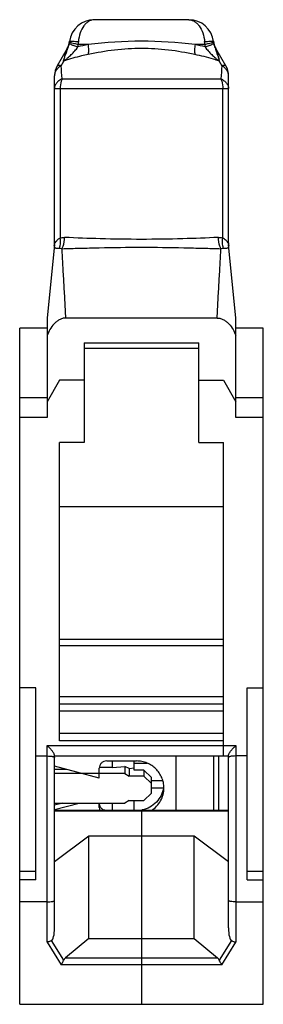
# Model space of a CAD drawing. Header units: millimetres. Extents: x 95.8 to 105.6, y 76.2 to 115.8.
import ezdxf

# ---------------------------------------------------------------- set-up
doc = ezdxf.new("R2010")
doc.units = ezdxf.units.MM
doc.header["$LTSCALE"] = 30.734
doc.layers.get('0').update_dxf_attribs({"linetype": 'CONTINUOUS'})

msp = doc.modelspace()

# ---------------------------------------------------------------- linework, layer by layer
at = {"color": 7, "linetype": 'Continuous'}
for p, q in [((102.569, 115.81), (98.769, 115.81)), ((97.678, 114.653), (97.276, 113.957)), ((98.517, 114.81), (98.125, 114.81)), ((103.213, 114.81), (102.821, 114.81)), ((104.062, 113.957), (103.659, 114.653)), ((97.434, 113.957), (97.55, 114.148)), ((103.788, 114.148), (103.903, 113.957)), ((97.169, 106.83), (97.169, 113.557)), ((97.476, 113.437), (103.861, 113.437)), ((104.169, 106.83), (104.169, 113.557)), ((97.169, 113.037), (104.169, 113.037)), ((97.4, 113.037), (97.4, 107.031)), ((103.937, 107.031), (103.937, 113.037)), ((97.165, 106.771), (96.869, 103.81)), ((104.469, 103.81), (104.173, 106.771)), ((96.869, 103.81), (96.869, 99.81)), ((103.714, 103.81), (97.623, 103.81)), ((104.469, 99.81), (104.469, 103.81)), ((95.769, 76.21), (95.769, 103.41)), ((96.869, 103.41), (95.769, 103.41)), ((105.569, 103.41), (104.469, 103.41)), ((105.569, 76.21), (105.569, 103.41)), ((98.369, 102.81), (98.369, 98.81)), ((98.369, 102.81), (102.969, 102.81)), ((102.969, 102.588), (98.369, 102.588)), ((102.969, 98.81), (102.969, 102.81)), ((97.369, 101.31), (96.869, 100.444)), ((98.369, 101.31), (97.369, 101.31)), ((102.969, 101.31), (103.969, 101.31)), ((103.969, 101.31), (104.469, 100.444)), ((95.769, 100.61), (96.869, 100.61)), ((104.469, 100.61), (105.569, 100.61)), ((96.869, 99.81), (95.769, 99.81)), ((105.569, 99.81), (104.469, 99.81)), ((97.369, 86.81), (97.369, 98.81)), ((98.369, 98.81), (97.369, 98.81)), ((102.969, 98.81), (103.969, 98.81)), ((103.969, 86.207), (103.969, 98.81)), ((97.369, 96.227), (103.969, 96.227)), ((103.969, 90.887), (97.369, 90.887)), ((103.969, 90.632), (97.369, 90.632)), ((96.419, 88.937), (95.769, 88.937)), ((96.419, 81.21), (96.419, 88.937)), ((104.919, 88.937), (105.569, 88.937)), ((104.919, 81.21), (104.919, 88.937)), ((97.369, 88.594), (103.969, 88.594)), ((97.369, 88.298), (103.969, 88.298)), ((103.969, 88.002), (97.369, 88.002)), ((97.369, 87.11), (103.969, 87.11)), ((103.969, 86.81), (97.369, 86.81)), ((96.869, 86.62), (104.469, 86.62)), ((96.869, 78.707), (96.869, 86.62)), ((104.469, 86.62), (104.469, 78.707)), ((96.419, 86.197), (96.869, 86.197)), ((97.169, 79.285), (97.169, 86.229)), ((97.169, 86.207), (104.169, 86.207)), ((99.269, 85.997), (100.469, 85.997)), ((99.503, 85.73), (99.503, 85.997)), ((100.369, 85.632), (100.369, 85.997)), ((102.069, 84.01), (102.069, 86.207)), ((103.569, 86.207), (103.569, 84.01)), ((103.769, 86.207), (103.769, 84.01)), ((104.169, 79.285), (104.169, 86.229)), ((104.919, 86.197), (104.469, 86.197)), ((98.969, 85.307), (97.169, 85.782)), ((97.663, 85.652), (97.169, 85.652)), ((99.503, 85.73), (98.969, 85.73)), ((98.969, 85.307), (98.969, 85.701)), ((99.503, 85.73), (99.996, 85.78)), ((100.169, 85.698), (99.996, 85.78)), ((99.996, 85.78), (99.996, 85.487)), ((100.169, 85.698), (100.369, 85.718)), ((100.169, 85.698), (100.169, 85.389)), ((100.369, 85.91), (100.893, 85.91)), ((100.769, 85.632), (100.369, 85.632)), ((101.069, 85.336), (100.769, 85.632)), ((100.769, 85.632), (100.769, 85.389)), ((99.996, 85.487), (97.169, 85.487)), ((99.996, 85.487), (100.169, 85.389)), ((100.769, 85.389), (100.169, 85.389)), ((100.769, 85.389), (101.069, 85.093)), ((101.069, 84.699), (101.069, 85.336)), ((101.069, 85.21), (101.523, 85.21)), ((101.069, 84.91), (101.549, 84.91)), ((100.169, 84.404), (99.996, 84.305)), ((100.169, 84.404), (100.769, 84.404)), ((100.369, 84.01), (100.369, 84.404)), ((101.069, 84.699), (100.769, 84.404)), ((97.169, 84.305), (99.996, 84.305)), ((97.169, 84.045), (98.157, 84.305)), ((97.498, 84.305), (97.169, 84.218)), ((104.169, 84.01), (97.169, 84.01)), ((104.169, 84.005), (97.169, 84.005)), ((97.169, 83.988), (104.169, 83.988)), ((98.969, 84.126), (98.969, 84.305)), ((99.503, 84.01), (99.503, 84.305)), ((100.667, 84.025), (100.665, 84.024)), ((100.668, 84.022), (100.665, 84.021)), ((100.669, 84.01), (100.669, 76.21)), ((97.169, 81.96), (98.554, 82.984)), ((98.554, 82.984), (102.783, 82.984)), ((98.554, 78.852), (98.554, 82.984)), ((102.783, 82.984), (104.169, 81.96)), ((102.783, 78.852), (102.783, 82.984)), ((95.769, 81.562), (96.419, 81.562)), ((96.419, 81.21), (95.769, 81.21)), ((104.919, 81.562), (105.569, 81.562)), ((104.919, 81.21), (105.569, 81.21)), ((96.869, 80.331), (95.769, 80.331)), ((104.469, 80.331), (105.569, 80.331)), ((98.554, 78.852), (97.614, 78.077)), ((98.554, 78.852), (102.783, 78.852)), ((102.783, 78.852), (103.724, 78.077)), ((96.869, 78.707), (97.439, 77.802)), ((97.539, 77.985), (97.043, 78.771)), ((104.294, 78.771), (103.799, 77.985)), ((103.898, 77.802), (104.469, 78.707)), ((97.614, 78.077), (103.724, 78.077)), ((103.898, 77.802), (97.439, 77.802)), ((95.769, 76.21), (105.569, 76.21))]:
    msp.add_line(p, q, dxfattribs=at)
for centre, radius, start, end in [((98.769, 114.81), 1, 90, 173.0915), ((102.569, 114.81), 1, 6.9085, 90), ((96.985, 115.053), 0.8, 330, 352.2456), ((96.87, 115.04), 0.913, 349.0578, 352.3163), ((96.828, 115.045), 0.955, 352.3236, 353.1058), ((100.521, 114.736), 2.398, 175.3353, 178.2159), ((100.678, 114.728), 2.536, 1.8628, 4.5861), ((104.352, 115.053), 0.8, 187.7544, 210), ((104.508, 115.045), 0.954, 186.884, 187.669), ((104.468, 115.04), 0.913, 187.6838, 190.9421), ((96.777, 115.032), 1.366, 346.5257, 350.6708), ((100.262, 106.469), 8.522, 101.8169, 104.6608), ((101.115, 106.638), 8.348, 75.3096, 78.2126), ((104.561, 115.032), 1.366, 189.3299, 193.4747), ((97.969, 113.557), 0.8, 150, 180), ((57.662, 110.466), 39.926, 4.2679, 5.0161), ((142.246, 110.582), 38.491, 174.9702, 175.7462), ((103.369, 113.557), 0.8, 0, 30), ((96.432, 106.83), 0.737, 351.8101, 359.9955), ((96.369, 106.85), 0.8, 354.2894, 358.5529), ((104.906, 106.83), 0.737, 180.0039, 188.1874), ((104.969, 106.85), 0.8, 181.9033, 185.7106), ((100.503, 85.087), 1.066, 350.8044, 355.3288), ((99.261, 84.299), 0.292, 180.0237, 210.4539), ((99.26, 84.126), 0.292, 180.0166, 203.6688), ((100.47, 85.117), 1.113, 280.2562, 281.8835)]:
    msp.add_arc(centre, radius, start, end, dxfattribs=at)
for centre, major_axis, ratio, start_param, end_param in [((96.869, 79.761), (-0.153, 0.997), 0.25854, -3.058306, -2.107649), ((104.469, 79.761), (0.153, 0.997), 0.25854, -4.175537, -3.224879), ((98.039, 77.905), (0.52, 0), 0.57735, 2.530727, 2.870519), ((103.298, 77.905), (0.52, 0), 0.57735, 0.271073, 0.610865)]:
    msp.add_ellipse(centre, major_axis=major_axis, ratio=ratio, start_param=start_param, end_param=end_param, dxfattribs=at)
for points, knots in [([(98.769, 115.81), (98.731, 115.81), (98.652, 115.798), (98.54, 115.748), (98.436, 115.667), (98.306, 115.517), (98.185, 115.27), (98.141, 115.048), (98.131, 114.931)], [0, 0, 0, 0, 0.096525, 0.198654, 0.309418, 0.430338, 0.700928, 1, 1, 1, 1]), ([(102.569, 115.81), (102.607, 115.81), (102.685, 115.798), (102.797, 115.748), (102.902, 115.667), (103.031, 115.517), (103.153, 115.27), (103.197, 115.048), (103.206, 114.931)], [0, 0, 0, 0, 0.096534, 0.19865, 0.30941, 0.430334, 0.700934, 1, 1, 1, 1]), ([(97.532, 114.146), (97.533, 114.153), (97.536, 114.168), (97.544, 114.196), (97.556, 114.233), (97.571, 114.276), (97.591, 114.335), (97.616, 114.407), (97.648, 114.494), (97.68, 114.582), (97.724, 114.705), (97.753, 114.8), (97.766, 114.866)], [0, 0, 0, 0, 0.028674, 0.058409, 0.118909, 0.179734, 0.24065, 0.362433, 0.484344, 0.607103, 0.732667, 1, 1, 1, 1]), ([(98.105, 114.713), (98.058, 114.727), (97.974, 114.753), (97.877, 114.789), (97.819, 114.817), (97.79, 114.835), (97.772, 114.85), (97.766, 114.862), (97.766, 114.866)], [0, 0, 0, 0, 0.387871, 0.697883, 0.814016, 0.901862, 0.961995, 1, 1, 1, 1]), ([(98.125, 114.81), (98.076, 114.82), (97.989, 114.838), (97.889, 114.863), (97.829, 114.883), (97.802, 114.894), (97.787, 114.902), (97.779, 114.908), (97.774, 114.914), (97.774, 114.918)], [0, 0, 0, 0, 0.399946, 0.716379, 0.832429, 0.917459, 0.948231, 0.971605, 1, 1, 1, 1]), ([(97.776, 114.931), (97.776, 114.933), (97.783, 114.937), (97.788, 114.938), (97.792, 114.939)], [0, 0, 0, 0, 0.332552, 1, 1, 1, 1]), ([(97.792, 114.939), (97.799, 114.94), (97.814, 114.942), (97.855, 114.944), (97.922, 114.943), (98.02, 114.939), (98.092, 114.934), (98.131, 114.931)], [0, 0, 0, 0, 0.057575, 0.136987, 0.358633, 0.653003, 1, 1, 1, 1]), ([(102.821, 114.81), (102.107, 114.893), (100.669, 114.997), (99.231, 114.893), (98.517, 114.81)], [0, 0, 0, 0, 0.5, 1, 1, 1, 1]), ([(103.206, 114.931), (103.245, 114.934), (103.318, 114.939), (103.415, 114.943), (103.483, 114.944), (103.523, 114.942), (103.539, 114.94), (103.545, 114.939)], [0, 0, 0, 0, 0.346988, 0.641354, 0.863003, 0.942419, 1, 1, 1, 1]), ([(103.563, 114.918), (103.563, 114.914), (103.559, 114.908), (103.551, 114.902), (103.535, 114.894), (103.509, 114.883), (103.448, 114.863), (103.348, 114.838), (103.261, 114.82), (103.213, 114.81)], [0, 0, 0, 0, 0.028395, 0.051769, 0.082541, 0.167571, 0.283621, 0.600054, 1, 1, 1, 1]), ([(103.572, 114.866), (103.572, 114.862), (103.565, 114.85), (103.547, 114.835), (103.519, 114.817), (103.46, 114.789), (103.364, 114.753), (103.279, 114.727), (103.232, 114.713)], [0, 0, 0, 0, 0.038005, 0.098138, 0.185984, 0.302117, 0.612129, 1, 1, 1, 1]), ([(103.545, 114.939), (103.549, 114.938), (103.555, 114.937), (103.561, 114.933), (103.561, 114.931)], [0, 0, 0, 0, 0.667465, 1, 1, 1, 1]), ([(103.572, 114.866), (103.584, 114.801), (103.623, 114.677), (103.678, 114.528), (103.719, 114.412), (103.745, 114.34), (103.764, 114.283), (103.779, 114.239), (103.793, 114.197), (103.802, 114.168), (103.804, 114.154)], [0, 0, 0, 0, 0.267396, 0.515507, 0.63723, 0.758886, 0.819512, 0.880207, 0.941351, 1, 1, 1, 1]), ([(97.678, 114.653), (97.676, 114.65), (97.673, 114.642), (97.663, 114.62), (97.649, 114.581), (97.629, 114.525), (97.608, 114.459), (97.587, 114.386), (97.559, 114.282), (97.542, 114.201), (97.532, 114.146)], [0, 0, 0, 0, 0.018744, 0.049316, 0.138574, 0.254134, 0.387238, 0.531218, 0.682729, 1, 1, 1, 1]), ([(97.55, 114.148), (97.555, 114.153), (97.566, 114.163), (97.59, 114.184), (97.622, 114.21), (97.659, 114.242), (97.709, 114.285), (97.772, 114.34), (97.846, 114.408), (97.918, 114.478), (98.009, 114.576), (98.07, 114.657), (98.105, 114.713)], [0, 0, 0, 0, 0.028026, 0.058072, 0.119489, 0.181504, 0.243778, 0.368804, 0.494591, 0.621447, 0.749196, 1, 1, 1, 1]), ([(98.517, 114.81), (98.526, 114.742), (98.537, 114.608), (98.53, 114.474), (98.521, 114.41)], [0, 0, 0, 0, 0.518301, 1, 1, 1, 1]), ([(102.816, 114.41), (102.111, 114.557), (100.669, 114.749), (99.226, 114.557), (98.521, 114.41)], [0, 0, 0, 0, 0.5, 1, 1, 1, 1]), ([(102.821, 114.81), (102.811, 114.742), (102.801, 114.608), (102.808, 114.474), (102.816, 114.41)], [0, 0, 0, 0, 0.518416, 1, 1, 1, 1]), ([(103.232, 114.713), (103.267, 114.657), (103.329, 114.576), (103.42, 114.478), (103.492, 114.408), (103.566, 114.34), (103.628, 114.285), (103.678, 114.242), (103.716, 114.21), (103.747, 114.184), (103.771, 114.163), (103.783, 114.153), (103.788, 114.148)], [0, 0, 0, 0, 0.250799, 0.378549, 0.505408, 0.631198, 0.756223, 0.818497, 0.880512, 0.941929, 0.971975, 1, 1, 1, 1]), ([(103.804, 114.154), (103.794, 114.208), (103.777, 114.287), (103.749, 114.39), (103.728, 114.462), (103.707, 114.527), (103.688, 114.582), (103.674, 114.62), (103.665, 114.642), (103.661, 114.65), (103.659, 114.653)], [0, 0, 0, 0, 0.317741, 0.469371, 0.613373, 0.746389, 0.861755, 0.950767, 0.981261, 1, 1, 1, 1]), ([(97.532, 114.146), (97.533, 114.147), (97.536, 114.149), (97.541, 114.148), (97.545, 114.146), (97.548, 114.147), (97.55, 114.148)], [0, 0, 0, 0, 0.302642, 0.521215, 0.738897, 1, 1, 1, 1]), ([(98.521, 114.41), (98.434, 114.392), (98.107, 114.319), (97.783, 114.228), (97.55, 114.148)], [0, 0, 0, 0, 0.263872, 1, 1, 1, 1]), ([(103.788, 114.148), (103.713, 114.173), (103.394, 114.276), (103.068, 114.358), (102.816, 114.41)], [0, 0, 0, 0, 0.235561, 1, 1, 1, 1]), ([(103.788, 114.148), (103.789, 114.148), (103.795, 114.15), (103.801, 114.151), (103.804, 114.154)], [0, 0, 0, 0, 0.259211, 1, 1, 1, 1]), ([(97.434, 113.957), (97.395, 113.933), (97.321, 113.879), (97.235, 113.781), (97.181, 113.671), (97.169, 113.594), (97.169, 113.557)], [0, 0, 0, 0, 0.27795, 0.53802, 0.777514, 1, 1, 1, 1]), ([(97.434, 113.957), (97.415, 113.962), (97.379, 113.97), (97.337, 113.976), (97.31, 113.974), (97.291, 113.971), (97.28, 113.963), (97.276, 113.957)], [0, 0, 0, 0, 0.372001, 0.660532, 0.772044, 0.863308, 1, 1, 1, 1]), ([(104.062, 113.957), (104.058, 113.963), (104.046, 113.971), (104.028, 113.974), (104.001, 113.976), (103.958, 113.97), (103.923, 113.962), (103.903, 113.957)], [0, 0, 0, 0, 0.136692, 0.227956, 0.339468, 0.627999, 1, 1, 1, 1]), ([(104.169, 113.557), (104.169, 113.594), (104.157, 113.671), (104.103, 113.781), (104.016, 113.879), (103.943, 113.933), (103.903, 113.957)], [0, 0, 0, 0, 0.222486, 0.46198, 0.72205, 1, 1, 1, 1]), ([(97.476, 113.437), (97.432, 113.415), (97.348, 113.364), (97.248, 113.267), (97.184, 113.156), (97.169, 113.075), (97.169, 113.037)], [0, 0, 0, 0, 0.28392, 0.546805, 0.783914, 1, 1, 1, 1]), ([(97.476, 113.437), (97.464, 113.406), (97.419, 113.278), (97.4, 113.14), (97.4, 113.037)], [0, 0, 0, 0, 0.243334, 1, 1, 1, 1]), ([(103.861, 113.437), (103.874, 113.406), (103.919, 113.278), (103.937, 113.14), (103.937, 113.037)], [0, 0, 0, 0, 0.243336, 1, 1, 1, 1]), ([(103.861, 113.437), (103.906, 113.415), (103.989, 113.364), (104.09, 113.267), (104.154, 113.156), (104.169, 113.075), (104.169, 113.037)], [0, 0, 0, 0, 0.28392, 0.546805, 0.783914, 1, 1, 1, 1]), ([(97.4, 107.031), (97.382, 107.021), (97.347, 107), (97.301, 106.965), (97.261, 106.929), (97.233, 106.898), (97.214, 106.874), (97.202, 106.857), (97.192, 106.841), (97.184, 106.828), (97.178, 106.819), (97.175, 106.814), (97.173, 106.812), (97.17, 106.813), (97.169, 106.817), (97.169, 106.822), (97.169, 106.827), (97.169, 106.83)], [0, 0, 0, 0, 0.184355, 0.356714, 0.516404, 0.661686, 0.7281, 0.78932, 0.844117, 0.890533, 0.925726, 0.937522, 0.944842, 0.949611, 0.958571, 0.974909, 1, 1, 1, 1]), ([(97.373, 106.624), (97.382, 106.655), (97.413, 106.788), (97.414, 106.928), (97.4, 107.031)], [0, 0, 0, 0, 0.236599, 1, 1, 1, 1]), ([(97.4, 107.031), (97.414, 107.035), (97.472, 107.051), (97.533, 107.055), (97.577, 107.052)], [0, 0, 0, 0, 0.248223, 1, 1, 1, 1]), ([(97.473, 106.6), (97.489, 106.633), (97.548, 106.777), (97.575, 106.934), (97.577, 107.052)], [0, 0, 0, 0, 0.239602, 1, 1, 1, 1]), ([(103.76, 107.052), (103.283, 107.03), (102.253, 106.991), (100.669, 106.968), (99.085, 106.991), (98.055, 107.03), (97.577, 107.052)], [0, 0, 0, 0, 0.231773, 0.5, 0.768227, 1, 1, 1, 1]), ([(103.76, 107.052), (103.775, 107.053), (103.835, 107.054), (103.895, 107.044), (103.937, 107.031)], [0, 0, 0, 0, 0.253772, 1, 1, 1, 1]), ([(103.864, 106.6), (103.848, 106.633), (103.789, 106.777), (103.763, 106.934), (103.76, 107.052)], [0, 0, 0, 0, 0.239604, 1, 1, 1, 1]), ([(103.965, 106.624), (103.955, 106.655), (103.924, 106.788), (103.923, 106.928), (103.937, 107.031)], [0, 0, 0, 0, 0.237322, 1, 1, 1, 1]), ([(104.148, 106.837), (104.138, 106.853), (104.115, 106.888), (104.05, 106.96), (103.985, 107.005), (103.937, 107.031)], [0, 0, 0, 0, 0.196935, 0.434862, 1, 1, 1, 1]), ([(97.161, 106.725), (97.16, 106.711), (97.159, 106.691), (97.161, 106.668), (97.165, 106.656), (97.17, 106.646), (97.178, 106.64), (97.188, 106.635), (97.205, 106.63), (97.232, 106.627), (97.271, 106.625), (97.319, 106.625), (97.354, 106.625), (97.373, 106.624)], [0, 0, 0, 0, 0.149605, 0.203338, 0.245531, 0.280972, 0.3152, 0.352527, 0.395153, 0.500351, 0.635655, 0.803066, 1, 1, 1, 1]), ([(97.165, 106.771), (97.164, 106.768), (97.163, 106.752), (97.162, 106.737), (97.161, 106.725)], [0, 0, 0, 0, 0.194442, 1, 1, 1, 1]), ([(97.373, 106.624), (97.381, 106.624), (97.416, 106.622), (97.449, 106.611), (97.473, 106.6)], [0, 0, 0, 0, 0.238027, 1, 1, 1, 1]), ([(97.473, 106.6), (97.71, 106.607), (98.208, 106.621), (99.273, 106.648), (100.669, 106.665), (102.065, 106.648), (103.13, 106.621), (103.628, 106.607), (103.864, 106.6)], [0, 0, 0, 0, 0.111007, 0.233914, 0.5, 0.766086, 0.888993, 1, 1, 1, 1]), ([(97.623, 103.81), (97.614, 104.05), (97.591, 104.524), (97.549, 105.229), (97.508, 105.919), (97.484, 106.375), (97.473, 106.6)], [0, 0, 0, 0, 0.257382, 0.510397, 0.758138, 1, 1, 1, 1]), ([(103.714, 103.81), (103.725, 104.05), (103.747, 104.524), (103.788, 105.229), (103.83, 105.919), (103.854, 106.375), (103.864, 106.6)], [0, 0, 0, 0, 0.257371, 0.510385, 0.758106, 1, 1, 1, 1]), ([(103.864, 106.6), (103.873, 106.603), (103.905, 106.617), (103.939, 106.624), (103.965, 106.624)], [0, 0, 0, 0, 0.264858, 1, 1, 1, 1]), ([(103.965, 106.624), (103.984, 106.625), (104.018, 106.625), (104.066, 106.625), (104.105, 106.627), (104.136, 106.631), (104.156, 106.637), (104.167, 106.646), (104.173, 106.656), (104.176, 106.668), (104.178, 106.691), (104.177, 106.711), (104.176, 106.725)], [0, 0, 0, 0, 0.196984, 0.364448, 0.499795, 0.60502, 0.684718, 0.718959, 0.754412, 0.796625, 0.850394, 1, 1, 1, 1]), ([(104.169, 106.83), (104.169, 106.827), (104.169, 106.822), (104.168, 106.817), (104.168, 106.814), (104.166, 106.812), (104.163, 106.814), (104.16, 106.818), (104.157, 106.823), (104.153, 106.83), (104.15, 106.834), (104.148, 106.837)], [0, 0, 0, 0, 0.204302, 0.274444, 0.323728, 0.373339, 0.427523, 0.523874, 0.656631, 0.817226, 1, 1, 1, 1]), ([(104.176, 106.725), (104.176, 106.729), (104.175, 106.745), (104.174, 106.76), (104.173, 106.771)], [0, 0, 0, 0, 0.295446, 1, 1, 1, 1]), ([(97.623, 103.81), (97.578, 103.81), (97.486, 103.797), (97.359, 103.744), (97.245, 103.667), (97.112, 103.541), (96.979, 103.354), (96.901, 103.188), (96.869, 103.103)], [0, 0, 0, 0, 0.124868, 0.249835, 0.374885, 0.49999, 0.749895, 1, 1, 1, 1]), ([(103.714, 103.81), (103.76, 103.81), (103.851, 103.797), (103.979, 103.744), (104.092, 103.667), (104.225, 103.541), (104.359, 103.354), (104.436, 103.188), (104.469, 103.103)], [0, 0, 0, 0, 0.124868, 0.249835, 0.374885, 0.49999, 0.749895, 1, 1, 1, 1]), ([(97.169, 86.229), (97.169, 86.241), (97.159, 86.269), (97.136, 86.312), (97.103, 86.362), (97.048, 86.433), (96.97, 86.521), (96.903, 86.588), (96.869, 86.62)], [0, 0, 0, 0, 0.070678, 0.172867, 0.296244, 0.431706, 0.716572, 1, 1, 1, 1]), ([(104.169, 86.229), (104.169, 86.241), (104.178, 86.269), (104.201, 86.312), (104.235, 86.362), (104.29, 86.434), (104.367, 86.521), (104.434, 86.588), (104.469, 86.62)], [0, 0, 0, 0, 0.070606, 0.172913, 0.296289, 0.431736, 0.7166, 1, 1, 1, 1]), ([(96.869, 86.197), (96.907, 86.197), (96.963, 86.195), (97.034, 86.188), (97.079, 86.181), (97.116, 86.173), (97.144, 86.163), (97.162, 86.153), (97.169, 86.143), (97.169, 86.139)], [0, 0, 0, 0, 0.368966, 0.53555, 0.681877, 0.803185, 0.896089, 0.959829, 1, 1, 1, 1]), ([(99.269, 85.997), (99.23, 85.997), (99.151, 85.981), (99.051, 85.916), (98.984, 85.818), (98.969, 85.74), (98.969, 85.701)], [0, 0, 0, 0, 0.251787, 0.5025, 0.751749, 1, 1, 1, 1]), ([(101.569, 84.913), (101.569, 84.984), (101.555, 85.126), (101.491, 85.331), (101.389, 85.519), (101.251, 85.685), (101.084, 85.82), (100.892, 85.921), (100.685, 85.983), (100.541, 85.997), (100.469, 85.997)], [0, 0, 0, 0, 0.124057, 0.248259, 0.372727, 0.49754, 0.622728, 0.74826, 0.874065, 1, 1, 1, 1]), ([(104.469, 86.197), (104.43, 86.197), (104.374, 86.195), (104.303, 86.188), (104.258, 86.181), (104.221, 86.173), (104.194, 86.163), (104.176, 86.153), (104.169, 86.143), (104.169, 86.139)], [0, 0, 0, 0, 0.368956, 0.53554, 0.681872, 0.803181, 0.896076, 0.959818, 1, 1, 1, 1]), ([(101.555, 84.917), (101.538, 84.81), (101.47, 84.6), (101.278, 84.33), (101.015, 84.128), (100.806, 84.05), (100.699, 84.028)], [0, 0, 0, 0, 0.248512, 0.497929, 0.748483, 1, 1, 1, 1]), ([(101.069, 84.006), (101.145, 84.055), (101.285, 84.171), (101.446, 84.392), (101.546, 84.644), (101.569, 84.824), (101.569, 84.913)], [0, 0, 0, 0, 0.251215, 0.501492, 0.750974, 1, 1, 1, 1]), ([(99.224, 84.007), (99.18, 84.014), (99.094, 84.046), (99.031, 84.113), (99.009, 84.151)], [0, 0, 0, 0, 0.501584, 1, 1, 1, 1]), ([(96.869, 80.331), (96.907, 80.331), (96.979, 80.334), (97.062, 80.343), (97.116, 80.354), (97.144, 80.363), (97.162, 80.371), (97.169, 80.38), (97.169, 80.384)], [0, 0, 0, 0, 0.370935, 0.685372, 0.807081, 0.899821, 0.962447, 1, 1, 1, 1]), ([(104.469, 80.331), (104.43, 80.331), (104.359, 80.334), (104.275, 80.343), (104.222, 80.354), (104.194, 80.363), (104.176, 80.371), (104.169, 80.38), (104.169, 80.384)], [0, 0, 0, 0, 0.370931, 0.685377, 0.807091, 0.899836, 0.962459, 1, 1, 1, 1]), ([(97.043, 78.771), (97.03, 78.764), (96.974, 78.738), (96.915, 78.719), (96.869, 78.707)], [0, 0, 0, 0, 0.237162, 1, 1, 1, 1]), ([(104.294, 78.771), (104.308, 78.764), (104.364, 78.738), (104.423, 78.719), (104.469, 78.707)], [0, 0, 0, 0, 0.237162, 1, 1, 1, 1]), ([(97.439, 77.802), (97.448, 77.817), (97.483, 77.876), (97.516, 77.938), (97.539, 77.985)], [0, 0, 0, 0, 0.246039, 1, 1, 1, 1]), ([(103.898, 77.802), (103.889, 77.817), (103.854, 77.876), (103.822, 77.938), (103.799, 77.985)], [0, 0, 0, 0, 0.246041, 1, 1, 1, 1])]:
    msp.add_open_spline(points, degree=3, knots=knots, dxfattribs=at)

doc.saveas('drawing.dxf')
